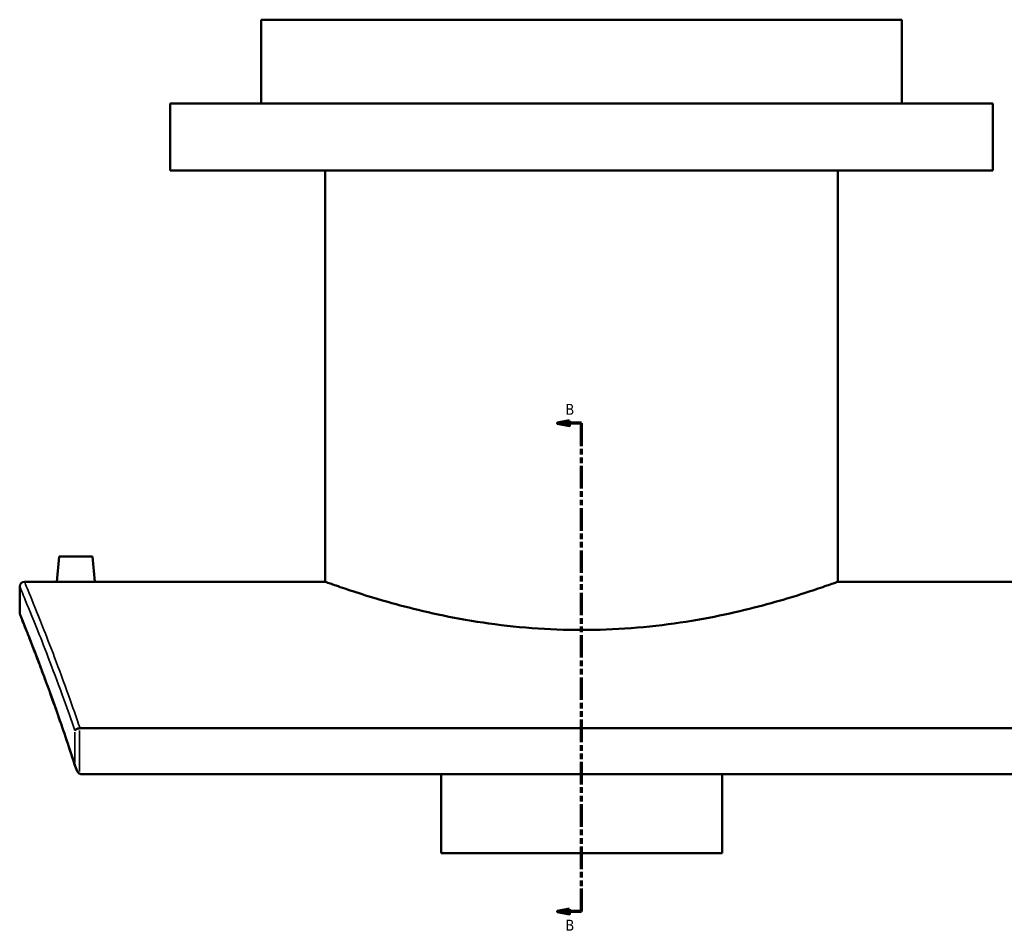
# Model space of a CAD drawing. Header units: millimetres. Extents: x -604 to 1138, y -275 to 898.
# Tile 1 of 11: x -604 to -192, y 85 to 465. Entities that reach past the tile are written whole.
import ezdxf

# ---------------------------------------------------------------- set-up
doc = ezdxf.new("R2010")
doc.units = ezdxf.units.MM
doc.linetypes.add('DOUBLE_DASH_CHAIN', pattern=[1.2403, 0.6614, -0.0827, 0.1654, -0.0827, 0.1654, -0.0827])
for name, color, linetype, lineweight in [('Section Line (ANSI)', 7, 'DOUBLE_DASH_CHAIN', 70), ('Visible (ANSI)', 7, 'Continuous', 50), ('Visible Narrow (ANSI)', 7, 'Continuous', 35)]:
    doc.layers.add(name, color=color, linetype=linetype, lineweight=lineweight)
doc.styles.add('Label Text (ANSI)', font='tahoma.ttf')

# ---------------------------------------------------------------- blocks, each defined once
blk = doc.blocks.new('2dTransSection0')
at = {"layer": 'Section Line (ANSI)', "linetype": 'Continuous'}
for p, q in [((-374.1, 296.81), (-379.1, 295.81)), ((-374.1, 294.81), (-374.1, 296.81)), ((-374.1, 295.81), (-379.1, 295.81)), ((-379.1, 295.81), (-374.1, 294.81)), ((-369.1, 295.81), (-374.1, 295.81)), ((-369.1, 286.23), (-369.1, 295.81)), ((-369.1, 91.65), (-369.1, 101.24)), ((-374.1, 92.65), (-379.1, 91.65)), ((-374.1, 91.65), (-379.1, 91.65)), ((-379.1, 91.65), (-374.1, 90.65)), ((-374.1, 90.65), (-374.1, 92.65)), ((-369.1, 91.65), (-374.1, 91.65))]:
    blk.add_line(p, q, dxfattribs=at)
at = {"layer": 'Section Line (ANSI)', "linetype": 'DOUBLE_DASH_CHAIN', "ltscale": 14.26161}
blk.add_line((-369.1, 91.65), (-369.1, 295.81), dxfattribs=at)
at = {"layer": 'Section Line (ANSI)', "linetype": 'Continuous', "flags": 128}
for points in [[(-374.1, 296.81), (-379.1, 295.81), (-374.1, 294.81), (-374.1, 296.81)], [(-374.1, 92.65), (-379.1, 91.65), (-374.1, 90.65), (-374.1, 92.65)]]:
    blk.add_lwpolyline(points, dxfattribs=at)
at = {"layer": 'Section Line (ANSI)'}
for points in [[(-374.1, 296.81), (-379.1, 295.81), (-374.1, 294.81), (-374.1, 296.81)], [(-374.1, 92.65), (-379.1, 91.65), (-374.1, 90.65), (-374.1, 92.65)]]:
    blk.add_solid(points, dxfattribs=at)
at = {"layer": 'Section Line (ANSI)', "char_height": 4.57, "attachment_point": 7, "style": 'Label Text (ANSI)'}
for insert in [(-375.85, 299.31), (-375.85, 83.58)]:
    blk.add_mtext('B', dxfattribs=dict(at, insert=insert))

msp = doc.modelspace()

# ---------------------------------------------------------------- linework, layer by layer
at = {"layer": 'Visible (ANSI)'}
for p, q in [((-235.1, 464.52), (-503.1, 464.52)), ((-503.1, 429.52), (-503.1, 464.52)), ((-235.1, 429.52), (-235.1, 464.52)), ((-197.1, 429.52), (-541.1, 429.52)), ((-541.1, 401.52), (-541.1, 429.52)), ((-197.1, 401.52), (-197.1, 429.52)), ((-197.1, 401.52), (-541.1, 401.52)), ((-476.3, 229.52), (-476.3, 401.52)), ((-261.9, 229.52), (-261.9, 401.52)), ((-587.6, 240.12), (-588.53, 229.52)), ((-573.6, 240.12), (-587.6, 240.12)), ((-573.6, 240.12), (-572.68, 229.52)), ((-604.1, 216.52), (-604.1, 227.52)), ((-602.1, 229.52), (-588.53, 229.52)), ((-572.68, 229.52), (-476.3, 229.52)), ((-261.9, 229.52), (-165.53, 229.52)), ((-159.35, 168.24), (-578.86, 168.24)), ((-578.19, 149), (-160.02, 149)), ((-427.85, 116.05), (-427.85, 149)), ((-310.35, 149), (-310.35, 116.05)), ((-427.85, 116.05), (-310.35, 116.05))]:
    msp.add_line(p, q, dxfattribs=at)
for centre, start, end in [((-602.1, 227.52), 90, 180), ((-602.1, 216.52), 180, 201.9676)]:
    msp.add_arc(centre, 2, start, end, dxfattribs=at)
for points, knots in [([(-572.68, 229.52), (-572.68, 229.52), (-572.88, 229.52), (-573.68, 229.5), (-574.29, 229.48), (-575.7, 229.46), (-576.59, 229.44), (-578.55, 229.42), (-579.61, 229.42), (-580.6, 229.42), (-581.6, 229.42), (-582.66, 229.42), (-584.62, 229.44), (-585.51, 229.46), (-586.91, 229.48), (-587.52, 229.5), (-588.33, 229.52), (-588.53, 229.52), (-588.53, 229.52)], [3.585664, 3.585664, 3.585664, 3.585664, 3.884429, 3.884429, 4.183194, 4.183194, 4.482039, 4.482039, 4.780885, 4.780885, 4.780885, 5.07973, 5.07973, 5.378576, 5.378576, 5.677341, 5.677341, 5.976106, 5.976106, 5.976106, 5.976106]), ([(-261.9, 229.52), (-261.9, 229.52), (-262.56, 229.28), (-265.3, 228.3), (-267.39, 227.56), (-272.88, 225.7), (-276.29, 224.58), (-284.14, 222.16), (-288.58, 220.87), (-298.03, 218.36), (-303.37, 217.05), (-315.01, 214.57), (-321.32, 213.4), (-334.5, 211.45), (-341.39, 210.66), (-355.29, 209.61), (-362.3, 209.35), (-375.9, 209.35), (-382.91, 209.61), (-396.82, 210.66), (-403.71, 211.45), (-416.89, 213.4), (-423.2, 214.57), (-434.84, 217.05), (-440.18, 218.36), (-449.63, 220.87), (-454.07, 222.16), (-461.92, 224.58), (-465.33, 225.7), (-470.82, 227.56), (-472.9, 228.3), (-475.65, 229.28), (-476.3, 229.52), (-476.3, 229.52)], [16.315357, 16.315357, 16.315357, 16.315357, 18.354094, 18.354094, 20.392831, 20.392831, 22.431567, 22.431567, 24.470304, 24.470304, 26.510407, 26.510407, 28.550509, 28.550509, 30.590611, 30.590611, 32.630714, 32.630714, 34.670816, 34.670816, 36.710918, 36.710918, 38.75102, 38.75102, 40.791123, 40.791123, 42.82986, 42.82986, 44.868596, 44.868596, 46.907333, 46.907333, 48.94607, 48.94607, 48.94607, 48.94607]), ([(-580.64, 151.63), (-581.95, 155.69), (-583.24, 159.58), (-585.75, 167.02), (-586.97, 170.56), (-589.34, 177.29), (-590.48, 180.47), (-592.65, 186.45), (-593.68, 189.25), (-595.63, 194.45), (-596.54, 196.86), (-598.22, 201.25), (-598.99, 203.23), (-600.38, 206.79), (-601, 208.35), (-602.06, 211.04), (-602.51, 212.16), (-603.23, 213.96), (-603.5, 214.64), (-603.87, 215.55), (-603.96, 215.77), (-603.96, 215.77)], [1.27921, 1.27921, 1.27921, 1.27921, 3.23893, 3.23893, 5.198649, 5.198649, 7.158368, 7.158368, 9.118087, 9.118087, 11.077807, 11.077807, 13.037526, 13.037526, 14.997245, 14.997245, 16.956964, 16.956964, 18.916683, 18.916683, 20.876403, 20.876403, 20.876403, 20.876403]), ([(-579.06, 168.23), (-579.3, 168.2), (-579.54, 168.15), (-580, 168.01), (-580.21, 167.91), (-580.54, 167.73), (-580.67, 167.64), (-580.87, 167.45), (-580.95, 167.36), (-581, 167.26), (-581, 167.26), (-581, 167.26)], [-0.281778, -0.281778, -0.281778, -0.281778, -0.2089095, -0.2089095, -0.1284463, -0.1284463, -0.0647434, -0.0647434, 0, 0, 0.0007092, 0.0007092, 0.0007092, 0.0007092]), ([(-581, 153.25), (-581, 153.24), (-581, 153.24), (-580.86, 152.16), (-580.54, 151.13), (-579.91, 150.03), (-579.71, 149.76), (-579.37, 149.43), (-579.22, 149.32), (-579.06, 149.23)], [-0.3581145, -0.3581145, -0.3581145, -0.3581145, -0.3572483, -0.3572483, -0.1435672, -0.1435672, -0.0539992, -0.0539992, 0, 0, 0, 0]), ([(-578.19, 149), (-578.41, 149), (-578.62, 149.04), (-578.9, 149.15), (-578.98, 149.19), (-579.06, 149.23)], [0, 0, 0, 0, 0.0645223, 0.0645223, 0.09148917, 0.09148917, 0.09148917, 0.09148917])]:
    msp.add_open_spline(points, degree=3, knots=knots, dxfattribs=at)
msp.add_open_spline([(-579.06, 168.23), (-579, 168.24), (-578.93, 168.24), (-578.86, 168.24)], degree=3, dxfattribs=at)
at = {"layer": 'Visible Narrow (ANSI)'}
for p, q in [((-581, 166.56), (-581, 153.95)), ((-579.06, 150.18), (-579.06, 167.28))]:
    msp.add_line(p, q, dxfattribs=at)
for points, knots in [([(-604.1, 227.52), (-604.1, 227.52), (-603.43, 225.94), (-600.84, 219.68), (-598.92, 215.01), (-593.49, 201.38), (-589.72, 191.66), (-584.06, 176), (-582.54, 171.74), (-581, 167.26)], [25.054946, 25.054946, 25.054946, 25.054946, 30.321671, 30.321671, 35.588403, 35.588403, 42.098578, 42.098578, 44.359146, 44.359146, 44.359146, 44.359146]), ([(-578.86, 168.24), (-580.47, 172.97), (-582.05, 177.47), (-587.76, 193.41), (-591.52, 203.2), (-596.93, 216.93), (-598.85, 221.63), (-601.44, 227.93), (-602.1, 229.52), (-602.1, 229.52)], [-44.459568, -44.459568, -44.459568, -44.459568, -42.098578, -42.098578, -35.588403, -35.588403, -30.321671, -30.321671, -25.054946, -25.054946, -25.054946, -25.054946]), ([(-581, 153.25), (-582.9, 159.09), (-584.75, 164.6), (-590.53, 181.29), (-594.12, 190.95), (-599.25, 204.35), (-601.05, 208.89), (-603.48, 214.98), (-604.1, 216.52), (-604.1, 216.52)], [1.441069, 1.441069, 1.441069, 1.441069, 4.278654, 4.278654, 10.682845, 10.682845, 15.77963, 15.77963, 20.876403, 20.876403, 20.876403, 20.876403])]:
    msp.add_open_spline(points, degree=3, knots=knots, dxfattribs=at)

# ---------------------------------------------------------------- block references
at = {"layer": 'Section Line (ANSI)'}
msp.add_blockref('2dTransSection0', (0, 0), dxfattribs=at)

doc.saveas('drawing.dxf')
